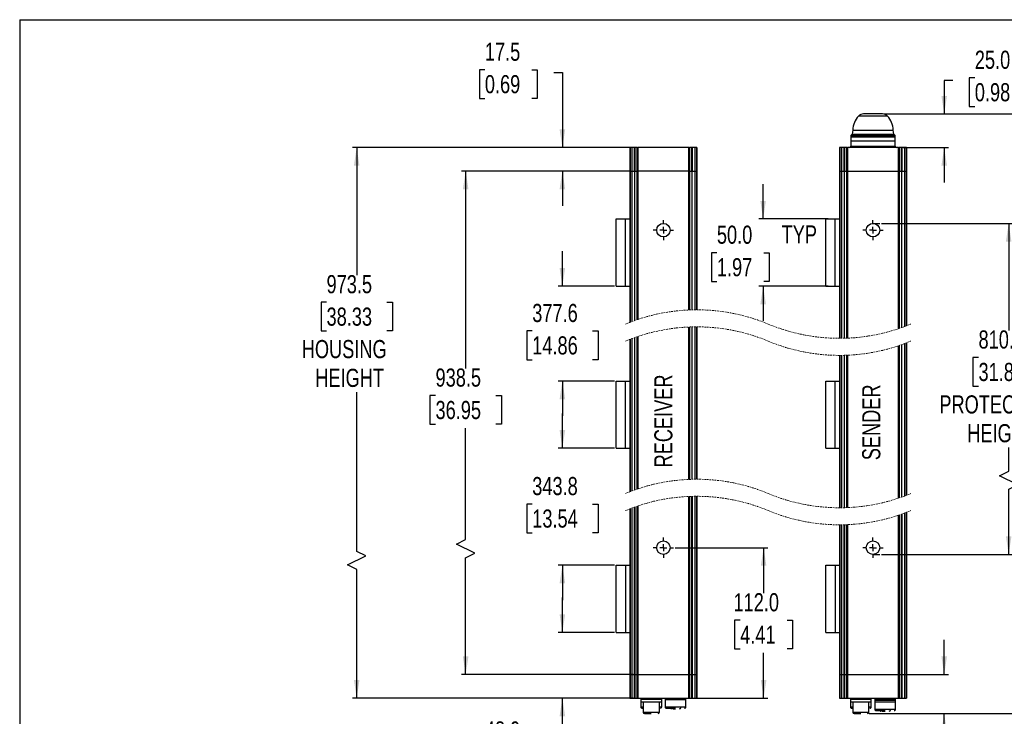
# Model space of a CAD drawing. Header units: millimetres. Extents: x 0 to 1118, y 0 to 864.
# Tile 2 of 4: x 0 to 733, y 345 to 864. Entities that reach past the tile are written whole.
import ezdxf

# ---------------------------------------------------------------- set-up
doc = ezdxf.new("R2010")
doc.units = ezdxf.units.MM
doc.linetypes.add('CENTERX2', pattern=[20.32, 12.7, -2.54, 2.54, -2.54])
doc.linetypes.add('HIDDEN', pattern=[1.905, 1.27, -0.635])
doc.layers.add('CENTER', color=40, linetype='CENTERX2')
doc.layers.add('DIMENSIONS', color=140, linetype='Continuous', lineweight=25)
doc.layers.add('TEXT', color=140, linetype='Continuous', lineweight=25)
doc.styles.add('SLDTEXTSTYLE0', font='TXT', dxfattribs={"width": 0.75})
doc.dimstyles.new('SLDDIMSTYLE0', dxfattribs={"dimtxt": 13.5, "dimasz": 13.5, "dimexe": 0, "dimexo": 0.0625, "dimgap": 3.375, "dimtad": 0, "dimtih": 1, "dimtoh": 1, "dimdec": 1, "dimrnd": 1e-09, "dimzin": 4, "dimdsep": 46, "dimtxsty": 'SLDTEXTSTYLE0', "dimsah": 1, "dimcen": 0.09, "dimadec": 0, "dimazin": 1, "dimtfac": 1, "dimtdec": 1, "dimtofl": 0, "dimtmove": 0, "dimatfit": 3, "dimfxl": 0, "dimfrac": 2, "dimtolj": 1, "dimtzin": 12, "dimarcsym": 0})
doc.dimstyles.new('SLDDIMSTYLE1', dxfattribs={"dimtxt": 13.5, "dimasz": 13.5, "dimexe": 0, "dimexo": 0.0625, "dimgap": 3.375, "dimtad": 0, "dimtih": 1, "dimtoh": 1, "dimdec": 1, "dimrnd": 1e-09, "dimzin": 4, "dimdsep": 46, "dimtxsty": 'SLDTEXTSTYLE0', "dimsah": 1, "dimcen": 0.09, "dimadec": 0, "dimazin": 1, "dimtfac": 1, "dimtdec": 1, "dimtmove": 0, "dimatfit": 0, "dimfxl": 0, "dimfrac": 2, "dimtolj": 1, "dimtzin": 12, "dimarcsym": 0})
doc.dimstyles.new('SLDDIMSTYLE2', dxfattribs={"dimtxt": 13.5, "dimasz": 13.5, "dimexe": 0, "dimexo": 0.0625, "dimgap": 3.375, "dimtad": 0, "dimtih": 1, "dimtoh": 1, "dimdec": 1, "dimrnd": 1e-09, "dimzin": 12, "dimdsep": 46, "dimtxsty": 'SLDTEXTSTYLE0', "dimsah": 1, "dimcen": 0.09, "dimadec": 0, "dimazin": 3, "dimtfac": 1, "dimtdec": 1, "dimtmove": 0, "dimatfit": 0, "dimfxl": 0, "dimfrac": 2, "dimtolj": 1, "dimtzin": 12, "dimarcsym": 0})
doc.dimstyles.new('SLDDIMSTYLE3', dxfattribs={"dimtxt": 13.5, "dimasz": 13.5, "dimexe": 0, "dimexo": 0.0625, "dimgap": 3.375, "dimtad": 0, "dimtih": 1, "dimtoh": 1, "dimdec": 1, "dimrnd": 1e-09, "dimzin": 12, "dimdsep": 46, "dimtxsty": 'SLDTEXTSTYLE0', "dimsah": 1, "dimcen": 0.09, "dimadec": 0, "dimazin": 3, "dimtfac": 1, "dimtdec": 1, "dimtofl": 0, "dimtmove": 0, "dimatfit": 3, "dimfxl": 0, "dimfrac": 2, "dimtolj": 1, "dimtzin": 12, "dimarcsym": 0})

# ---------------------------------------------------------------- blocks, each defined once
blk = doc.blocks.new('SW_BROKEN_VIEW_0')
at = {"color": 0}
for p, q in [((0, 246.47), (5, 246.47)), ((0, 0), (5, 0))]:
    blk.add_line(p, q, dxfattribs=at)
blk = doc.blocks.new('_D')
at = {"layer": 'DIMENSIONS'}
for p, q in [((641.47, 711.87), (739.38, 711.87)), ((736.2, 711.87), (736.2, 632.25)), ((713.76, 612.05), (709.64, 612.05)), ((709.64, 612.05), (709.64, 590.62)), ((758.65, 612.05), (762.76, 612.05)), ((762.76, 612.05), (762.76, 590.62)), ((709.64, 590.62), (713.76, 590.62)), ((762.76, 590.62), (758.65, 590.62)), ((736.2, 527.41), (736.2, 545.02)), ((729.45, 524.03), (736.2, 527.41)), ((742.95, 517.28), (729.45, 524.03)), ((736.2, 513.91), (742.95, 517.28)), ((736.2, 465.4), (736.2, 513.91)), ((641.47, 465.4), (739.38, 465.4))]:
    blk.add_line(p, q, dxfattribs=at)
for points in [[(736.2, 711.87), (734.13, 698.37), (738.28, 698.37)], [(736.2, 465.4), (738.28, 478.9), (734.13, 478.9)]]:
    blk.add_solid(points, dxfattribs=at)
at = {"layer": 'DIMENSIONS', "char_height": 13.5, "attachment_point": 1, "style": 'SLDTEXTSTYLE0'}
for s, insert in [('810.0', (713.76, 632.2)), ('31.89', (713.76, 608.03)), ('PROTECTIVE', (684.6, 583.85)), ('HEIGHT', (705.36, 562.42))]:
    blk.add_mtext(s, dxfattribs=dict(at, insert=insert))
blk = doc.blocks.new('_D_1')
at = {"layer": 'DIMENSIONS'}
for p, q in [((688.2, 375.9), (688.2, 401.86)), ((657.71, 375.9), (691.38, 375.9)), ((632.47, 346.9), (691.38, 346.9)), ((688.2, 312.9), (688.2, 346.9)), ((694.55, 312.9), (688.2, 312.9)), ((711, 314.88), (706.88, 314.88)), ((706.88, 314.88), (706.88, 293.45)), ((745.91, 314.88), (750.02, 314.88)), ((750.02, 314.88), (750.02, 293.45)), ((706.88, 293.45), (711, 293.45)), ((750.02, 293.45), (745.91, 293.45))]:
    blk.add_line(p, q, dxfattribs=at)
for points in [[(688.2, 375.9), (690.28, 389.4), (686.13, 389.4)], [(688.2, 346.9), (686.13, 333.4), (690.28, 333.4)]]:
    blk.add_solid(points, dxfattribs=at)
at = {"layer": 'DIMENSIONS', "char_height": 13.5, "attachment_point": 1, "style": 'SLDTEXTSTYLE0'}
for s, insert in [('29.0', (711, 335.03)), ('1.14', (711, 310.85))]:
    blk.add_mtext(s, dxfattribs=dict(at, insert=insert))
blk = doc.blocks.new('_D_2')
at = {"layer": 'DIMENSIONS'}
for p, q in [((694.55, 818.37), (688.2, 818.37)), ((688.2, 818.37), (688.2, 793.37)), ((711, 820.36), (706.88, 820.36)), ((706.88, 820.36), (706.88, 798.93)), ((745.91, 820.36), (750.02, 820.36)), ((750.02, 820.36), (750.02, 798.93)), ((706.88, 798.93), (711, 798.93)), ((750.02, 798.93), (745.91, 798.93)), ((643.61, 793.37), (691.38, 793.37)), ((657.71, 768.37), (691.38, 768.37)), ((688.2, 768.37), (688.2, 742.41))]:
    blk.add_line(p, q, dxfattribs=at)
for points in [[(688.2, 793.37), (690.28, 806.87), (686.13, 806.87)], [(688.2, 768.37), (686.13, 754.87), (690.28, 754.87)]]:
    blk.add_solid(points, dxfattribs=at)
at = {"layer": 'DIMENSIONS', "char_height": 13.5, "attachment_point": 1, "style": 'SLDTEXTSTYLE0'}
for s, insert in [('25.0', (711, 840.5)), ('0.98', (711, 816.33))]:
    blk.add_mtext(s, dxfattribs=dict(at, insert=insert))
blk = doc.blocks.new('_D_3')
at = {"layer": 'DIMENSIONS'}
for p, q in [((346.27, 826.36), (342.16, 826.36)), ((342.16, 826.36), (342.16, 804.93)), ((381.19, 826.36), (385.3, 826.36)), ((385.3, 826.36), (385.3, 804.93)), ((397.63, 824.37), (403.98, 824.37)), ((403.98, 824.37), (403.98, 768.37)), ((342.16, 804.93), (346.27, 804.93)), ((385.3, 804.93), (381.19, 804.93)), ((456.66, 768.37), (400.8, 768.37)), ((454.4, 750.87), (400.8, 750.87)), ((403.98, 750.87), (403.98, 724.91))]:
    blk.add_line(p, q, dxfattribs=at)
for points in [[(403.98, 768.37), (406.06, 781.87), (401.9, 781.87)], [(403.98, 750.87), (401.9, 737.37), (406.06, 737.37)]]:
    blk.add_solid(points, dxfattribs=at)
at = {"layer": 'DIMENSIONS', "char_height": 13.5, "attachment_point": 1, "style": 'SLDTEXTSTYLE0'}
for s, insert in [('17.5', (346.27, 846.5)), ('0.69', (346.27, 822.33))]:
    blk.add_mtext(s, dxfattribs=dict(at, insert=insert))
blk = doc.blocks.new('_D_4')
at = {"layer": 'DIMENSIONS'}
for p, q in [((403.98, 407.32), (403.98, 433.28)), ((442.71, 407.32), (400.8, 407.32)), ((456.66, 358.4), (400.8, 358.4)), ((403.98, 318.9), (403.98, 358.4)), ((346.27, 320.88), (342.16, 320.88)), ((342.16, 320.88), (342.16, 299.45)), ((381.19, 320.88), (385.3, 320.88)), ((385.3, 320.88), (385.3, 299.45)), ((397.63, 318.9), (403.98, 318.9)), ((342.16, 299.45), (346.27, 299.45)), ((385.3, 299.45), (381.19, 299.45))]:
    blk.add_line(p, q, dxfattribs=at)
for points in [[(403.98, 407.32), (406.06, 420.82), (401.9, 420.82)], [(403.98, 358.4), (401.9, 344.9), (406.06, 344.9)]]:
    blk.add_solid(points, dxfattribs=at)
at = {"layer": 'DIMENSIONS', "char_height": 13.5, "attachment_point": 1, "style": 'SLDTEXTSTYLE0'}
for s, insert in [('48.9', (346.27, 341.03)), ('1.93', (346.27, 316.85))]:
    blk.add_mtext(s, dxfattribs=dict(at, insert=insert))
blk = doc.blocks.new('_D_5')
at = {"layer": 'DIMENSIONS'}
for p, q in [((403.98, 544.47), (403.98, 570.44)), ((442.71, 544.47), (400.8, 544.47)), ((381.54, 502.89), (377.42, 502.89)), ((377.42, 502.89), (377.42, 481.45)), ((426.42, 502.89), (430.54, 502.89)), ((430.54, 502.89), (430.54, 481.45)), ((377.42, 481.45), (381.54, 481.45)), ((430.54, 481.45), (426.42, 481.45)), ((442.71, 457.32), (400.8, 457.32)), ((403.98, 457.32), (403.98, 431.36))]:
    blk.add_line(p, q, dxfattribs=at)
for points in [[(403.98, 544.47), (406.06, 557.97), (401.9, 557.97)], [(403.98, 457.32), (401.9, 443.82), (406.06, 443.82)]]:
    blk.add_solid(points, dxfattribs=at)
at = {"layer": 'DIMENSIONS', "char_height": 13.5, "attachment_point": 1, "style": 'SLDTEXTSTYLE0'}
for s, insert in [('343.8', (381.54, 523.03)), ('13.54', (381.54, 498.86))]:
    blk.add_mtext(s, dxfattribs=dict(at, insert=insert))
blk = doc.blocks.new('_D_6')
at = {"layer": 'DIMENSIONS'}
for p, q in [((403.98, 665.19), (403.98, 691.15)), ((442.71, 665.19), (400.8, 665.19)), ((381.54, 631.82), (377.42, 631.82)), ((377.42, 631.82), (377.42, 610.39)), ((426.42, 631.82), (430.54, 631.82)), ((430.54, 631.82), (430.54, 610.39)), ((377.42, 610.39), (381.54, 610.39)), ((430.54, 610.39), (426.42, 610.39)), ((442.71, 594.47), (400.8, 594.47)), ((403.98, 594.47), (403.98, 568.51))]:
    blk.add_line(p, q, dxfattribs=at)
for points in [[(403.98, 665.19), (406.06, 678.69), (401.9, 678.69)], [(403.98, 594.47), (401.9, 580.97), (406.06, 580.97)]]:
    blk.add_solid(points, dxfattribs=at)
at = {"layer": 'DIMENSIONS', "char_height": 13.5, "attachment_point": 1, "style": 'SLDTEXTSTYLE0'}
for s, insert in [('377.6', (381.54, 651.96)), ('14.86', (381.54, 627.79))]:
    blk.add_mtext(s, dxfattribs=dict(at, insert=insert))
blk = doc.blocks.new('_D_7')
at = {"layer": 'DIMENSIONS'}
for p, q in [((454.4, 750.87), (328.8, 750.87)), ((331.98, 750.87), (331.98, 603.91)), ((309.54, 583.71), (305.42, 583.71)), ((305.42, 583.71), (305.42, 562.28)), ((354.42, 583.71), (358.54, 583.71)), ((358.54, 583.71), (358.54, 562.28)), ((305.42, 562.28), (309.54, 562.28)), ((331.98, 476.39), (331.98, 559.53)), ((358.54, 562.28), (354.42, 562.28)), ((325.23, 473.02), (331.98, 476.39)), ((338.73, 466.27), (325.23, 473.02)), ((331.98, 462.89), (338.73, 466.27)), ((331.98, 375.9), (331.98, 462.89)), ((456.66, 375.9), (328.8, 375.9))]:
    blk.add_line(p, q, dxfattribs=at)
for points in [[(331.98, 750.87), (329.9, 737.37), (334.06, 737.37)], [(331.98, 375.9), (334.06, 389.4), (329.9, 389.4)]]:
    blk.add_solid(points, dxfattribs=at)
at = {"layer": 'DIMENSIONS', "char_height": 13.5, "attachment_point": 1, "style": 'SLDTEXTSTYLE0'}
for s, insert in [('938.5', (309.54, 603.85)), ('36.95', (309.54, 579.68))]:
    blk.add_mtext(s, dxfattribs=dict(at, insert=insert))
blk = doc.blocks.new('_D_8')
at = {"layer": 'DIMENSIONS'}
for p, q in [((456.66, 768.37), (247.69, 768.37)), ((250.86, 768.37), (250.86, 673.45)), ((228.42, 653.25), (224.3, 653.25)), ((224.3, 653.25), (224.3, 631.82)), ((273.3, 653.25), (277.42, 653.25)), ((277.42, 653.25), (277.42, 631.82)), ((224.3, 631.82), (228.42, 631.82)), ((277.42, 631.82), (273.3, 631.82)), ((250.86, 467.64), (250.86, 586.21)), ((244.11, 457.52), (257.61, 464.27)), ((257.61, 464.27), (250.86, 467.64)), ((250.86, 454.14), (244.11, 457.52)), ((250.86, 358.4), (250.86, 454.14)), ((456.66, 358.4), (247.69, 358.4))]:
    blk.add_line(p, q, dxfattribs=at)
for points in [[(250.86, 768.37), (248.78, 754.87), (252.94, 754.87)], [(250.86, 358.4), (252.94, 371.9), (248.78, 371.9)]]:
    blk.add_solid(points, dxfattribs=at)
at = {"layer": 'DIMENSIONS', "char_height": 13.5, "attachment_point": 1, "style": 'SLDTEXTSTYLE0'}
for s, insert in [('973.5', (228.42, 673.39)), ('38.33', (228.42, 649.22)), ('HOUSING', (209.98, 625.05)), ('HEIGHT', (220.02, 603.62))]:
    blk.add_mtext(s, dxfattribs=dict(at, insert=insert))
blk = doc.blocks.new('_D_9')
at = {"layer": 'DIMENSIONS'}
for p, q in [((643.61, 793.37), (814.21, 793.37)), ((811.04, 793.37), (811.04, 703.25)), ((788.59, 683.06), (784.48, 683.06)), ((784.48, 683.06), (784.48, 661.62)), ((833.48, 683.06), (837.59, 683.06)), ((837.59, 683.06), (837.59, 661.62)), ((784.48, 661.62), (788.59, 661.62)), ((837.59, 661.62), (833.48, 661.62)), ((811.04, 528.87), (811.04, 616.02)), ((804.29, 525.5), (811.04, 528.87)), ((817.79, 518.75), (804.29, 525.5)), ((811.04, 515.37), (817.79, 518.75)), ((811.04, 346.9), (811.04, 515.37)), ((632.47, 346.9), (814.21, 346.9))]:
    blk.add_line(p, q, dxfattribs=at)
for points in [[(811.04, 793.37), (808.96, 779.87), (813.11, 779.87)], [(811.04, 346.9), (813.11, 360.4), (808.96, 360.4)]]:
    blk.add_solid(points, dxfattribs=at)
at = {"layer": 'DIMENSIONS', "char_height": 13.5, "attachment_point": 1, "style": 'SLDTEXTSTYLE0'}
for s, insert in [('1010.0', (783.6, 703.2)), ('39.76', (788.59, 679.03)), ('OVERALL', (771.64, 654.85)), ('HEIGHT', (780.19, 633.42))]:
    blk.add_mtext(s, dxfattribs=dict(at, insert=insert))
blk = doc.blocks.new('_D_10')
at = {"layer": 'DIMENSIONS'}
for p, q in [((553.42, 715.19), (553.42, 741.15)), ((601.74, 715.19), (550.25, 715.19)), ((518.99, 690.08), (514.87, 690.08)), ((514.87, 690.08), (514.87, 668.65)), ((553.9, 690.08), (558.01, 690.08)), ((558.01, 690.08), (558.01, 668.65)), ((514.87, 668.65), (518.99, 668.65)), ((558.01, 668.65), (553.9, 668.65)), ((601.74, 665.19), (550.25, 665.19)), ((553.42, 665.19), (553.42, 639.22))]:
    blk.add_line(p, q, dxfattribs=at)
for points in [[(553.42, 715.19), (555.5, 728.69), (551.34, 728.69)], [(553.42, 665.19), (551.34, 651.69), (555.5, 651.69)]]:
    blk.add_solid(points, dxfattribs=at)
at = {"layer": 'DIMENSIONS', "char_height": 13.5, "attachment_point": 1, "style": 'SLDTEXTSTYLE0'}
for s, insert in [('50.0', (518.99, 710.23)), ('TYP', (567.19, 710.43)), ('1.97', (518.99, 686.05))]:
    blk.add_mtext(s, dxfattribs=dict(at, insert=insert))
blk = doc.blocks.new('_D_11')
at = {"layer": 'DIMENSIONS'}
for p, q in [((487.98, 470.4), (556.96, 470.4)), ((553.78, 470.4), (553.78, 436.59)), ((536.32, 416.39), (532.21, 416.39)), ((532.21, 416.39), (532.21, 394.96)), ((571.24, 416.39), (575.35, 416.39)), ((575.35, 416.39), (575.35, 394.96)), ((532.21, 394.96), (536.32, 394.96)), ((553.78, 358.4), (553.78, 392.21)), ((575.35, 394.96), (571.24, 394.96)), ((501.67, 358.4), (556.96, 358.4))]:
    blk.add_line(p, q, dxfattribs=at)
for points in [[(553.78, 470.4), (551.7, 456.9), (555.86, 456.9)], [(553.78, 358.4), (555.86, 371.9), (551.7, 371.9)]]:
    blk.add_solid(points, dxfattribs=at)
at = {"layer": 'DIMENSIONS', "char_height": 13.5, "attachment_point": 1, "style": 'SLDTEXTSTYLE0'}
for s, insert in [('112.0', (531.34, 436.53)), ('4.41', (536.32, 412.36))]:
    blk.add_mtext(s, dxfattribs=dict(at, insert=insert))
blk = doc.blocks.new('SW_CENTERMARKSYMBOL_0')
at = {"layer": 'CENTER', "color": 0}
for p, q in [((0, 5.08), (0, 7.54)), ((-5.08, 0), (-7.54, 0)), ((0, 0), (-2.54, 0)), ((0, 0), (0, 2.54)), ((0, 0), (0, -2.54)), ((0, 0), (2.54, 0)), ((5.08, 0), (7.54, 0)), ((0, -5.08), (0, -7.54))]:
    blk.add_line(p, q, dxfattribs=at)
blk = doc.blocks.new('SW_CENTERMARKSYMBOL_1')
at = {"layer": 'CENTER', "color": 0}
for p, q in [((0, 5.08), (0, 7.54)), ((-5.08, 0), (-7.54, 0)), ((0, 0), (-2.54, 0)), ((0, 0), (0, 2.54)), ((0, 0), (0, -2.54)), ((0, 0), (2.54, 0)), ((5.08, 0), (7.54, 0)), ((0, -5.08), (0, -7.54))]:
    blk.add_line(p, q, dxfattribs=at)
blk = doc.blocks.new('SW_CENTERMARKSYMBOL_2')
at = {"layer": 'CENTER', "color": 0}
for p, q in [((0, 5.08), (0, 7.54)), ((-5.08, 0), (-7.54, 0)), ((0, 0), (-2.54, 0)), ((0, 0), (0, 2.54)), ((0, 0), (0, -2.54)), ((0, 0), (2.54, 0)), ((5.08, 0), (7.54, 0)), ((0, -5.08), (0, -7.54))]:
    blk.add_line(p, q, dxfattribs=at)
blk = doc.blocks.new('SW_CENTERMARKSYMBOL_3')
at = {"layer": 'CENTER', "color": 0}
for p, q in [((0, 5.08), (0, 7.54)), ((-5.08, 0), (-7.54, 0)), ((0, 0), (-2.54, 0)), ((0, 0), (0, 2.54)), ((0, 0), (0, -2.54)), ((0, 0), (2.54, 0)), ((5.08, 0), (7.54, 0)), ((0, -5.08), (0, -7.54))]:
    blk.add_line(p, q, dxfattribs=at)

msp = doc.modelspace()

# ---------------------------------------------------------------- linework, layer by layer
at = {"color": 7, "linetype": 'Continuous'}
for q in [(-0.00051, 0.00028), (1117.59949, 863.60028)]:
    msp.add_line((-0.00051, 863.60028), q, dxfattribs=at)
for p, q in [((645.9141, 791.87081), (624.48981, 791.87081)), ((642.34339, 793.37082), (628.06053, 793.37082)), ((619.70196, 778.37081), (618.70196, 777.37082)), ((618.70196, 777.37082), (618.70196, 776.3708)), ((618.70196, 777.37082), (651.70196, 777.37082)), ((620.20196, 781.3708), (619.70196, 778.37081)), ((619.70196, 778.37081), (650.70195, 778.37081)), ((620.20196, 781.3708), (635.20195, 781.3708)), ((635.20195, 781.3708), (650.20195, 781.3708)), ((650.70195, 778.37081), (650.20195, 781.3708)), ((651.70196, 777.37082), (650.70195, 778.37081)), ((651.70196, 776.3708), (651.70196, 777.37082)), ((618.70196, 776.3708), (618.70196, 773.37081)), ((618.70196, 776.3708), (651.70196, 776.3708)), ((618.70196, 776.3708), (635.20195, 776.3708)), ((618.70196, 773.37081), (618.70196, 769.3708)), ((618.70196, 773.37081), (635.20195, 773.37081)), ((635.20195, 776.3708), (651.70196, 776.3708)), ((635.20195, 773.37081), (651.70196, 773.37081)), ((651.70196, 773.37081), (651.70196, 776.3708)), ((651.70196, 769.3708), (651.70196, 773.37081)), ((454.16864, 768.37081), (454.16864, 750.8708)), ((454.5534, 768.37081), (454.16864, 768.37081)), ((454.5534, 768.37081), (454.5534, 750.8708)), ((455.7542, 768.37081), (454.5534, 768.37081)), ((455.7542, 768.37081), (455.7542, 750.8708)), ((457.67724, 768.37081), (455.7542, 768.37081)), ((457.67724, 750.8708), (457.67724, 768.37081)), ((457.67724, 768.37081), (457.93355, 768.37081)), ((457.93355, 768.37081), (457.93355, 750.8708)), ((459.72241, 768.37081), (457.93355, 768.37081)), ((459.72241, 750.8708), (459.72241, 768.37081)), ((459.72241, 768.37081), (460.11683, 768.37081)), ((460.11683, 750.8708), (460.11683, 768.37081)), ((460.16962, 768.37081), (460.11683, 768.37081)), ((460.16962, 768.37081), (460.16962, 750.8708)), ((498.16766, 768.37081), (460.16962, 768.37081)), ((498.16766, 750.8708), (498.16766, 768.37081)), ((498.22045, 768.37081), (498.16766, 768.37081)), ((498.22045, 768.37081), (498.22045, 750.8708)), ((498.22045, 768.37081), (498.61488, 768.37081)), ((498.61488, 768.37081), (498.61488, 750.8708)), ((500.40373, 768.37081), (498.61488, 768.37081)), ((500.40373, 750.8708), (500.40373, 768.37081)), ((500.40373, 768.37081), (500.66004, 768.37081)), ((500.66004, 768.37081), (500.66004, 750.8708)), ((502.58309, 768.37081), (500.66004, 768.37081)), ((502.58309, 768.37081), (502.58309, 750.8708)), ((503.78388, 768.37081), (502.58309, 768.37081)), ((503.78388, 768.37081), (503.78388, 750.8708)), ((504.16864, 768.37081), (503.78388, 768.37081)), ((504.16864, 768.37081), (504.16864, 750.8708)), ((610.20196, 768.37081), (610.20196, 750.8708)), ((610.58672, 768.37081), (610.20196, 768.37081)), ((610.58672, 768.37081), (610.58672, 750.8708)), ((611.78751, 768.37081), (610.58672, 768.37081)), ((611.78751, 768.37081), (611.78751, 750.8708)), ((613.71056, 768.37081), (611.78751, 768.37081)), ((613.71056, 750.8708), (613.71056, 768.37081)), ((613.71056, 768.37081), (613.96687, 768.37081)), ((613.96687, 768.37081), (613.96687, 750.8708)), ((615.75572, 768.37081), (613.96687, 768.37081)), ((615.75572, 750.8708), (615.75572, 768.37081)), ((615.75572, 768.37081), (616.15015, 768.37081)), ((616.15015, 750.8708), (616.15015, 768.37081)), ((616.20294, 768.37081), (616.15015, 768.37081)), ((616.20294, 768.37081), (616.20294, 750.8708)), ((654.20098, 768.37081), (616.20294, 768.37081)), ((618.70196, 769.3708), (651.70196, 769.3708)), ((654.20098, 750.8708), (654.20098, 768.37081)), ((654.25377, 768.37081), (654.20098, 768.37081)), ((654.25377, 768.37081), (654.25377, 750.8708)), ((654.25377, 768.37081), (654.64819, 768.37081)), ((654.64819, 768.37081), (654.64819, 750.8708)), ((656.43705, 768.37081), (654.64819, 768.37081)), ((656.43705, 750.8708), (656.43705, 768.37081)), ((656.43705, 768.37081), (656.69335, 768.37081)), ((656.69335, 768.37081), (656.69335, 750.8708)), ((658.6164, 768.37081), (656.69335, 768.37081)), ((658.6164, 768.37081), (658.6164, 750.8708)), ((659.8172, 768.37081), (658.6164, 768.37081)), ((659.8172, 768.37081), (659.8172, 750.8708)), ((660.20196, 768.37081), (659.8172, 768.37081)), ((660.20196, 768.37081), (660.20196, 750.8708)), ((454.16864, 750.8708), (454.16864, 638.21197)), ((454.16864, 750.8708), (454.5534, 750.8708)), ((454.5534, 750.8708), (454.5534, 638.36054)), ((454.5534, 750.8708), (455.7542, 750.8708)), ((455.7542, 750.8708), (455.7542, 638.81577)), ((455.7542, 750.8708), (457.67724, 750.8708)), ((457.67724, 750.8708), (457.67724, 639.51839)), ((457.67724, 750.8708), (459.72241, 750.8708)), ((459.72241, 640.23043), (459.72241, 750.8708)), ((460.11683, 750.8708), (459.72241, 750.8708)), ((460.11683, 750.8708), (460.11683, 640.36364)), ((460.11683, 750.8708), (460.16962, 750.8708)), ((460.16962, 640.38134), (460.16962, 750.8708)), ((498.16766, 750.8708), (460.16962, 750.8708)), ((498.16766, 750.8708), (498.16766, 647.42709)), ((498.22045, 750.8708), (498.16766, 750.8708)), ((498.22045, 647.42935), (498.22045, 750.8708)), ((498.61488, 750.8708), (498.22045, 750.8708)), ((498.61488, 750.8708), (498.61488, 647.44557)), ((498.61488, 750.8708), (500.40373, 750.8708)), ((500.40373, 750.8708), (500.40373, 647.50496)), ((500.40373, 750.8708), (502.58309, 750.8708)), ((502.58309, 750.8708), (502.58309, 647.54594)), ((502.58309, 750.8708), (503.78388, 750.8708)), ((503.78388, 750.8708), (503.78388, 647.55384)), ((503.78388, 750.8708), (504.16864, 750.8708)), ((504.16864, 750.8708), (504.16864, 647.55414)), ((610.20196, 750.8708), (610.20196, 626.31587)), ((610.20196, 750.8708), (610.58672, 750.8708)), ((610.58672, 750.8708), (610.58672, 626.31617)), ((610.58672, 750.8708), (611.78751, 750.8708)), ((611.78751, 750.8708), (611.78751, 626.32407)), ((611.78751, 750.8708), (613.71056, 750.8708)), ((613.71056, 750.8708), (613.71056, 626.35846)), ((613.71056, 750.8708), (615.75572, 750.8708)), ((615.75572, 626.42444), (615.75572, 750.8708)), ((616.15015, 750.8708), (615.75572, 750.8708)), ((616.15015, 750.8708), (616.15015, 626.44065)), ((616.15015, 750.8708), (616.20294, 750.8708)), ((616.20294, 626.44292), (616.20294, 750.8708)), ((616.20294, 750.8708), (654.20098, 750.8708)), ((654.20098, 750.8708), (654.20098, 633.48866)), ((654.25377, 750.8708), (654.20098, 750.8708)), ((654.25377, 633.5064), (654.25377, 750.8708)), ((654.64819, 750.8708), (654.25377, 750.8708)), ((654.64819, 750.8708), (654.64819, 633.63958)), ((654.64819, 750.8708), (656.43705, 750.8708)), ((656.43705, 750.8708), (656.43705, 634.26042)), ((656.43705, 750.8708), (658.6164, 750.8708)), ((658.6164, 750.8708), (658.6164, 635.05424)), ((658.6164, 750.8708), (659.8172, 750.8708)), ((659.8172, 750.8708), (659.8172, 635.50947)), ((659.8172, 750.8708), (660.20196, 750.8708)), ((660.20196, 750.8708), (660.20196, 635.65803)), ((443.97942, 665.18626), (443.97942, 715.18628)), ((443.97942, 715.18628), (450.97942, 715.18628)), ((450.97942, 665.18626), (450.97942, 715.18628)), ((450.97942, 715.18628), (454.16864, 715.18628)), ((600.01273, 665.18626), (600.01273, 715.18628)), ((600.01273, 715.18628), (607.01274, 715.18628)), ((607.01274, 665.18626), (607.01274, 715.18628)), ((607.01274, 715.18628), (610.20196, 715.18628)), ((443.97942, 665.18626), (450.97942, 665.18626)), ((450.97942, 665.18626), (454.16864, 665.18626)), ((600.01273, 665.18626), (607.01274, 665.18626)), ((607.01274, 665.18626), (610.20196, 665.18626)), ((498.16766, 634.7271), (498.16766, 617.89126)), ((498.22045, 521.24991), (498.22045, 634.72936)), ((498.61488, 634.74558), (498.61488, 521.26613)), ((500.40373, 634.80496), (500.40373, 521.32551)), ((502.58309, 634.84595), (502.58309, 521.36651)), ((503.78388, 634.85384), (503.78388, 521.37439)), ((504.16864, 634.85415), (504.16864, 521.3747)), ((454.16864, 625.51197), (454.16864, 512.03252)), ((454.5534, 625.66055), (454.5534, 512.1811)), ((455.7542, 626.11577), (455.7542, 512.63632)), ((457.67724, 626.81838), (457.67724, 513.33893)), ((459.72241, 514.05098), (459.72241, 627.53043)), ((460.11683, 627.66363), (460.11683, 514.18418)), ((460.16962, 514.20191), (460.16962, 627.68136)), ((498.16766, 617.716), (498.16766, 617.89126)), ((498.16766, 617.716), (498.16766, 521.24766)), ((498.16772, 617.716), (498.16766, 617.716)), ((654.20098, 620.78866), (654.20098, 507.30921)), ((654.25377, 507.32694), (654.25377, 620.80638)), ((654.64819, 620.93959), (654.64819, 507.46014)), ((656.43705, 621.56042), (656.43705, 508.08097)), ((658.6164, 622.35424), (658.6164, 508.8748)), ((659.8172, 622.80947), (659.8172, 509.33002)), ((660.20196, 622.95804), (660.20196, 509.47859)), ((610.20196, 613.61587), (610.20196, 500.13641)), ((610.58672, 613.61618), (610.58672, 500.13673)), ((611.78751, 613.62406), (611.78751, 500.14462)), ((613.71056, 613.65845), (613.71056, 500.179)), ((615.75572, 500.24499), (615.75572, 613.72444)), ((616.15015, 613.74065), (616.15015, 500.26121)), ((616.20294, 500.26346), (616.20294, 613.74291)), ((443.97942, 544.47421), (443.97942, 594.47421)), ((443.97942, 594.47421), (450.97942, 594.47421)), ((450.97942, 544.47421), (450.97942, 594.47421)), ((450.97942, 594.47421), (454.16864, 594.47421)), ((600.01273, 544.47421), (600.01273, 594.47421)), ((600.01273, 594.47421), (607.01274, 594.47421)), ((607.01274, 544.47421), (607.01274, 594.47421)), ((607.01274, 594.47421), (610.20196, 594.47421)), ((443.97942, 544.47421), (450.97942, 544.47421)), ((450.97942, 544.47421), (454.16864, 544.47421)), ((600.01273, 544.47421), (607.01274, 544.47421)), ((607.01274, 544.47421), (610.20196, 544.47421)), ((498.16766, 375.90004), (498.16766, 508.54764)), ((498.22045, 375.90004), (498.22045, 508.54991)), ((498.61488, 508.56612), (498.61488, 375.90004)), ((500.40373, 375.90004), (500.40373, 508.62552)), ((500.66004, 508.63213), (500.66004, 375.90004)), ((502.58309, 508.6665), (502.58309, 375.90004)), ((503.78388, 508.67439), (503.78388, 375.90004)), ((504.16864, 508.67469), (504.16864, 375.90004)), ((454.16864, 499.33253), (454.16864, 375.90004)), ((454.5534, 499.48109), (454.5534, 375.90004)), ((455.7542, 499.93632), (455.7542, 375.90004)), ((457.67724, 375.90004), (457.67724, 500.63894)), ((457.93355, 500.73014), (457.93355, 375.90004)), ((459.72241, 375.90004), (459.72241, 501.35098)), ((460.11683, 501.48417), (460.11683, 375.90004)), ((460.16962, 501.5019), (460.16962, 375.90004)), ((654.20098, 375.90004), (654.20098, 494.60922)), ((654.25377, 375.90004), (654.25377, 494.62695)), ((654.64819, 494.76014), (654.64819, 375.90004)), ((656.43705, 375.90004), (656.43705, 495.38098)), ((656.69335, 495.47217), (656.69335, 375.90004)), ((658.6164, 496.17479), (658.6164, 375.90004)), ((659.8172, 496.63002), (659.8172, 375.90004)), ((660.20196, 496.77859), (660.20196, 375.90004)), ((610.20196, 487.43642), (610.20196, 375.90004)), ((610.58672, 487.43672), (610.58672, 375.90004)), ((611.78751, 487.44462), (611.78751, 375.90004)), ((613.71056, 375.90004), (613.71056, 487.47898)), ((613.96687, 487.4856), (613.96687, 375.90004)), ((615.75572, 375.90004), (615.75572, 487.54499)), ((616.15015, 487.56121), (616.15015, 375.90004)), ((616.20294, 487.56347), (616.20294, 375.90004)), ((443.97942, 407.32185), (443.97942, 457.32183)), ((443.97942, 457.32183), (450.97942, 457.32183)), ((450.97942, 457.32183), (450.97942, 407.32185)), ((450.97942, 457.32183), (454.16864, 457.32183)), ((600.01273, 407.32185), (600.01273, 457.32183)), ((600.01273, 457.32183), (607.01274, 457.32183)), ((607.01274, 457.32183), (607.01274, 407.32185)), ((607.01274, 457.32183), (610.20196, 457.32183)), ((443.97942, 407.32185), (450.97942, 407.32185)), ((450.97942, 407.32185), (454.16864, 407.32185)), ((600.01273, 407.32185), (607.01274, 407.32185)), ((607.01274, 407.32185), (610.20196, 407.32185)), ((454.16864, 375.90004), (454.5534, 375.90004)), ((454.16864, 375.90004), (454.16864, 358.40003)), ((454.5534, 375.90004), (455.7542, 375.90004)), ((454.5534, 375.90004), (454.5534, 358.40003)), ((455.7542, 375.90004), (457.67724, 375.90004)), ((455.7542, 375.90004), (455.7542, 358.40003)), ((457.67724, 375.90004), (457.93355, 375.90004)), ((457.67724, 358.40003), (457.67724, 375.90004)), ((457.93355, 375.90004), (459.72241, 375.90004)), ((457.93355, 375.90004), (457.93355, 358.40003)), ((459.72241, 375.90004), (460.11683, 375.90004)), ((459.72241, 358.40003), (459.72241, 375.90004)), ((460.11683, 375.90004), (460.16962, 375.90004)), ((460.11683, 358.40003), (460.11683, 375.90004)), ((460.16962, 375.90004), (498.16766, 375.90004)), ((460.16962, 375.90004), (460.16962, 358.40003)), ((498.16766, 375.90004), (498.22045, 375.90004)), ((498.16766, 358.40003), (498.16766, 375.90004)), ((498.22045, 375.90004), (498.61488, 375.90004)), ((498.22045, 375.90004), (498.22045, 358.40003)), ((498.61488, 375.90004), (500.40373, 375.90004)), ((498.61488, 375.90004), (498.61488, 358.40003)), ((500.40373, 375.90004), (500.66004, 375.90004)), ((500.40373, 358.40003), (500.40373, 375.90004)), ((500.66004, 375.90004), (502.58309, 375.90004)), ((500.66004, 375.90004), (500.66004, 358.40003)), ((502.58309, 375.90004), (503.78388, 375.90004)), ((502.58309, 375.90004), (502.58309, 358.40003)), ((503.78388, 375.90004), (504.16864, 375.90004)), ((503.78388, 375.90004), (503.78388, 358.40003)), ((504.16864, 375.90004), (504.16864, 358.40003)), ((610.20196, 375.90004), (610.58672, 375.90004)), ((610.20196, 375.90004), (610.20196, 358.40003)), ((610.58672, 375.90004), (611.78751, 375.90004)), ((610.58672, 375.90004), (610.58672, 358.40003)), ((611.78751, 375.90004), (613.71056, 375.90004)), ((611.78751, 375.90004), (611.78751, 358.40003)), ((613.71056, 375.90004), (613.96687, 375.90004)), ((613.71056, 358.40003), (613.71056, 375.90004)), ((613.96687, 375.90004), (615.75572, 375.90004)), ((613.96687, 375.90004), (613.96687, 358.40003)), ((615.75572, 375.90004), (616.15015, 375.90004)), ((615.75572, 358.40003), (615.75572, 375.90004)), ((616.15015, 375.90004), (616.20294, 375.90004)), ((616.15015, 358.40003), (616.15015, 375.90004)), ((616.20294, 375.90004), (654.20098, 375.90004)), ((616.20294, 375.90004), (616.20294, 358.40003)), ((654.20098, 375.90004), (654.25377, 375.90004)), ((654.20098, 358.40003), (654.20098, 375.90004)), ((654.25377, 375.90004), (654.64819, 375.90004)), ((654.25377, 375.90004), (654.25377, 358.40003)), ((654.64819, 375.90004), (656.43705, 375.90004)), ((654.64819, 375.90004), (654.64819, 358.40003)), ((656.43705, 375.90004), (656.69335, 375.90004)), ((656.43705, 358.40003), (656.43705, 375.90004)), ((656.69335, 375.90004), (658.6164, 375.90004)), ((656.69335, 375.90004), (656.69335, 358.40003)), ((658.6164, 375.90004), (659.8172, 375.90004)), ((658.6164, 375.90004), (658.6164, 358.40003)), ((659.8172, 375.90004), (660.20196, 375.90004)), ((659.8172, 375.90004), (659.8172, 358.40003)), ((660.20196, 375.90004), (660.20196, 358.40003)), ((454.16864, 358.40003), (454.5534, 358.40003)), ((454.5534, 358.40003), (455.7542, 358.40003)), ((455.7542, 358.40003), (457.67724, 358.40003)), ((457.67724, 358.40003), (457.93355, 358.40003)), ((457.93355, 358.40003), (459.72241, 358.40003)), ((459.72241, 358.40003), (460.11683, 358.40003)), ((460.11683, 358.40003), (460.16962, 358.40003)), ((460.16962, 358.40003), (498.16766, 358.40003)), ((462.41581, 358.40003), (462.41581, 357.40004)), ((462.41581, 357.40004), (462.41865, 357.40004)), ((462.41865, 357.40004), (462.41865, 355.60004)), ((477.91864, 357.40004), (462.41865, 357.40004)), ((462.41865, 355.60004), (462.41865, 351.90005)), ((462.41865, 355.60004), (477.91864, 355.60004)), ((462.41865, 351.90005), (464.16864, 351.90005)), ((464.16864, 355.60004), (464.16864, 347.90004)), ((476.16864, 347.90004), (476.16864, 355.60004)), ((476.16864, 351.90005), (477.91864, 351.90005)), ((477.91864, 355.60004), (477.91864, 357.40004)), ((477.91864, 357.40004), (477.92148, 357.40004)), ((477.91864, 351.90005), (477.91864, 355.60004)), ((477.92148, 357.40004), (477.92148, 358.40003)), ((480.41581, 358.40003), (480.41581, 357.40004)), ((480.41581, 357.40004), (495.92148, 357.40004)), ((480.41864, 357.40004), (480.41864, 351.90005)), ((480.41864, 351.90005), (495.91864, 351.90005)), ((495.91864, 351.90005), (495.91864, 357.40004)), ((495.92148, 357.40004), (495.92148, 358.40003)), ((498.16766, 358.40003), (498.22045, 358.40003)), ((498.22045, 358.40003), (498.61488, 358.40003)), ((498.61488, 358.40003), (500.40373, 358.40003)), ((500.40373, 358.40003), (500.66004, 358.40003)), ((500.66004, 358.40003), (502.58309, 358.40003)), ((502.58309, 358.40003), (503.78388, 358.40003)), ((503.78388, 358.40003), (504.16864, 358.40003)), ((610.20196, 358.40003), (610.58672, 358.40003)), ((610.58672, 358.40003), (611.78751, 358.40003)), ((611.78751, 358.40003), (613.71056, 358.40003)), ((613.71056, 358.40003), (613.96687, 358.40003)), ((613.96687, 358.40003), (615.75572, 358.40003)), ((615.75572, 358.40003), (616.15015, 358.40003)), ((616.15015, 358.40003), (616.20294, 358.40003)), ((616.20294, 358.40003), (654.20098, 358.40003)), ((618.44912, 358.40003), (618.44912, 357.40004)), ((618.44912, 357.40004), (618.45196, 357.40004)), ((618.45196, 357.40004), (618.45196, 355.60004)), ((633.95195, 357.40004), (618.45196, 357.40004)), ((618.45196, 355.60004), (618.45196, 351.90005)), ((618.45196, 355.60004), (633.95195, 355.60004)), ((618.45196, 351.90005), (620.20196, 351.90005)), ((620.20196, 355.60004), (620.20196, 347.90004)), ((632.20195, 347.90004), (632.20195, 355.60004)), ((632.20195, 351.90005), (633.95195, 351.90005)), ((633.95195, 355.60004), (633.95195, 357.40004)), ((633.95195, 357.40004), (633.95479, 357.40004)), ((633.95195, 351.90005), (633.95195, 355.60004)), ((633.95479, 357.40004), (633.95479, 358.40003)), ((636.44912, 358.40003), (636.44912, 357.40004)), ((636.44912, 357.40004), (651.95479, 357.40004)), ((636.44912, 356.60003), (636.44912, 355.60004)), ((651.95479, 356.60003), (636.44912, 356.60003)), ((636.44912, 355.60004), (651.95479, 355.60004)), ((636.45196, 357.40004), (636.45196, 356.60003)), ((636.45196, 355.60004), (636.45196, 350.10005)), ((651.95195, 356.60003), (651.95195, 357.40004)), ((651.95195, 350.10005), (651.95195, 355.60004)), ((651.95479, 357.40004), (651.95479, 358.40003)), ((651.95479, 355.60004), (651.95479, 356.60003)), ((654.20098, 358.40003), (654.25377, 358.40003)), ((654.25377, 358.40003), (654.64819, 358.40003)), ((654.64819, 358.40003), (656.43705, 358.40003)), ((656.43705, 358.40003), (656.69335, 358.40003)), ((656.69335, 358.40003), (658.6164, 358.40003)), ((658.6164, 358.40003), (659.8172, 358.40003)), ((659.8172, 358.40003), (660.20196, 358.40003)), ((463.41864, 350.90001), (464.16864, 350.90001)), ((464.16864, 347.90004), (476.16864, 347.90004)), ((465.16864, 346.90006), (470.16864, 346.90006)), ((481.41864, 350.90001), (488.16864, 350.90001)), ((486.11394, 350.40004), (488.16864, 350.40004)), ((619.45195, 350.90001), (620.20196, 350.90001)), ((620.20196, 347.90004), (632.20195, 347.90004)), ((621.20195, 346.90006), (626.20196, 346.90006)), ((636.45196, 350.10005), (651.95195, 350.10005)), ((637.45195, 349.1), (644.20196, 349.1)), ((642.14725, 348.60004), (644.20196, 348.60004))]:
    msp.add_line(p, q)
for centre, radius in [((479.16865, 706.8708), 5.00001), ((635.20196, 706.8708), 5.00001), ((479.16864, 470.40004), 5), ((635.20196, 470.40004), 5)]:
    msp.add_circle(centre, radius)
for centre, radius, start, end in [((635.2019, 781.37084), 14.99994, 135.57291899, 180.00016276), ((628.06054, 788.37081), 5.00001, 90.00016496, 135.57312993), ((642.34337, 788.37081), 5.00001, 44.42687007, 89.99983504), ((635.20202, 781.37084), 14.99994, 359.99983724, 44.42708101), ((617.70196, 769.37082), 1, 269.99993873, 359.9992075), ((652.70196, 769.37082), 1, 180.0007925, 270.00006127), ((463.41865, 351.90001), 1, 179.99737751, 269.99963435), ((476.91864, 351.90001), 1, 270.00036565, 0.00262249), ((481.41865, 351.90001), 1, 179.99737751, 269.99963435), ((494.91863, 351.90001), 1.00001, 270.00051657, 0.00225813), ((619.45196, 351.90001), 1, 179.99737751, 269.99963435), ((632.95195, 351.90001), 1, 270.00036565, 0.00262249), ((465.16865, 347.90006), 1, 180.0007925, 269.99963439), ((475.16864, 347.90006), 1, 270.00036561, 359.9992075), ((485.16855, 351.39987), 0.99983, 210.55847328, 270.00516908), ((491.16863, 351.40005), 1.00001, 270.00051655, 359.99884312), ((621.20196, 347.90006), 1, 180.0007925, 269.99963439), ((631.20195, 347.90006), 1, 270.00036561, 359.9992075), ((637.45196, 350.10001), 1, 179.99737751, 269.99963435), ((641.20186, 349.59987), 0.99983, 210.55847331, 270.00559594), ((647.20194, 349.60005), 1.00001, 270.00066748, 359.99847875), ((650.95195, 350.10001), 1, 270.00036565, 0.00262249)]:
    msp.add_arc(centre, radius, start, end)
at = {"color": 7, "linetype": 'HIDDEN', "lineweight": 18}
for centre, start, end in [((504.08947, 509.50502), 67.38013505, 112.61986495), ((504.08947, 496.80502), 67.38013505, 112.61986495), ((610.28113, 764.365), 247.38013505, 292.61986495), ((610.28113, 751.665), 247.38013505, 292.61986495), ((504.08947, 383.32557), 67.38013505, 112.61986495), ((504.08947, 370.62557), 67.38013505, 112.61986495), ((610.28113, 638.18555), 247.38013505, 292.61986495), ((610.28113, 625.48555), 247.38013505, 292.61986495)]:
    msp.add_arc(centre, 138.04915, start, end, dxfattribs=at)

# ---------------------------------------------------------------- block references
at = {"color": 7, "linetype": 'Continuous'}
msp.add_blockref('SW_BROKEN_VIEW_0', (635.20195, 465.40002), dxfattribs=at)
at = {"layer": 'CENTER'}
for name, p in [('SW_CENTERMARKSYMBOL_1', (479.16865, 706.8708)), ('SW_CENTERMARKSYMBOL_0', (635.20195, 706.8708)), ('SW_CENTERMARKSYMBOL_2', (479.16865, 470.40005)), ('SW_CENTERMARKSYMBOL_3', (635.20195, 470.40005))]:
    msp.add_blockref(name, p, dxfattribs=at)

# ---------------------------------------------------------------- texts
at = {"layer": 'TEXT', "char_height": 13.5, "attachment_point": 1, "rotation": 90, "style": 'SLDTEXTSTYLE0'}
for s, insert in [('RECEIVER', (472.39599, 530.18342)), ('SENDER', (627.15474, 535.54837))]:
    msp.add_mtext(s, dxfattribs=dict(at, insert=insert))

# ---------------------------------------------------------------- dimensions: what is measured, and where the dimension line sits
at = {"layer": 'DIMENSIONS'}
for base, p1, p2, dimstyle, picture, middle in [((403.97942, 768.37081), (455.66864, 750.87081), (457.93355, 768.37081), 'SLDDIMSTYLE2', '_D_3', (403.97942, 824.37081)), ((688.20196, 768.37081), (642.34338, 793.37081), (656.43704, 768.37081), 'SLDDIMSTYLE1', '_D_2', (688.20196, 818.37081)), ((553.78108, 470.40003), (500.40373, 358.40003), (486.70864, 470.40003), 'SLDDIMSTYLE0', '_D_11', (553.78108, 414.40003)), ((403.97942, 358.40003), (443.97942, 407.32184), (457.93355, 358.40003), 'SLDDIMSTYLE2', '_D_4', (403.97942, 318.89616)), ((688.20196, 346.90003), (656.43704, 375.90003), (631.20196, 346.90003), 'SLDDIMSTYLE1', '_D_1', (688.20196, 312.89616))]:
    dim = msp.add_linear_dim(base=base, p1=p1, p2=p2, angle=90, dimstyle=dimstyle, dxfattribs=at)
    dim.commit()
    dim.dimension.update_dxf_attribs({"geometry": picture, "text_midpoint": middle, "dimtype": 160})
for base, p1, p2, text, dimstyle, picture, middle in [((811.03561, 346.90003), (642.34338, 793.37081), (631.20196, 346.90003), '1010.0\\POVERALL\\PHEIGHT', 'SLDDIMSTYLE0', '_D_9', (811.03561, 659.63746)), ((250.86006, 358.40003), (457.93355, 768.37081), (457.93355, 358.40003), '973.5\\PHOUSING\\PHEIGHT', 'SLDDIMSTYLE3', '_D_8', (250.86006, 629.83024)), ((331.97942, 750.87081), (457.93355, 375.90003), (455.66864, 750.87081), '938.5', 'SLDDIMSTYLE3', '_D_7', (331.97942, 581.72078)), ((553.42088, 665.18627), (603.01274, 715.18627), (603.01274, 665.18627), '<> TYP', 'SLDDIMSTYLE1', '_D_10', (553.42088, 690.18627)), ((736.20196, 465.40003), (640.20196, 711.87081), (640.20196, 465.40003), '810.0\\PPROTECTIVE\\PHEIGHT', 'SLDDIMSTYLE0', '_D', (736.20196, 588.63542)), ((403.97942, 665.18627), (443.97942, 594.47421), (443.97942, 665.18627), '377.6', 'SLDDIMSTYLE2', '_D_6', (403.97942, 629.83024)), ((403.97942, 544.47421), (443.97942, 457.32184), (443.97942, 544.47421), '343.8', 'SLDDIMSTYLE2', '_D_5', (403.97942, 500.89803))]:
    dim = msp.add_linear_dim(base=base, p1=p1, p2=p2, angle=90, text=text, dimstyle=dimstyle, dxfattribs=at)
    dim.commit()
    dim.dimension.update_dxf_attribs({"geometry": picture, "text_midpoint": middle, "dimtype": 160})

doc.saveas('drawing.dxf')
